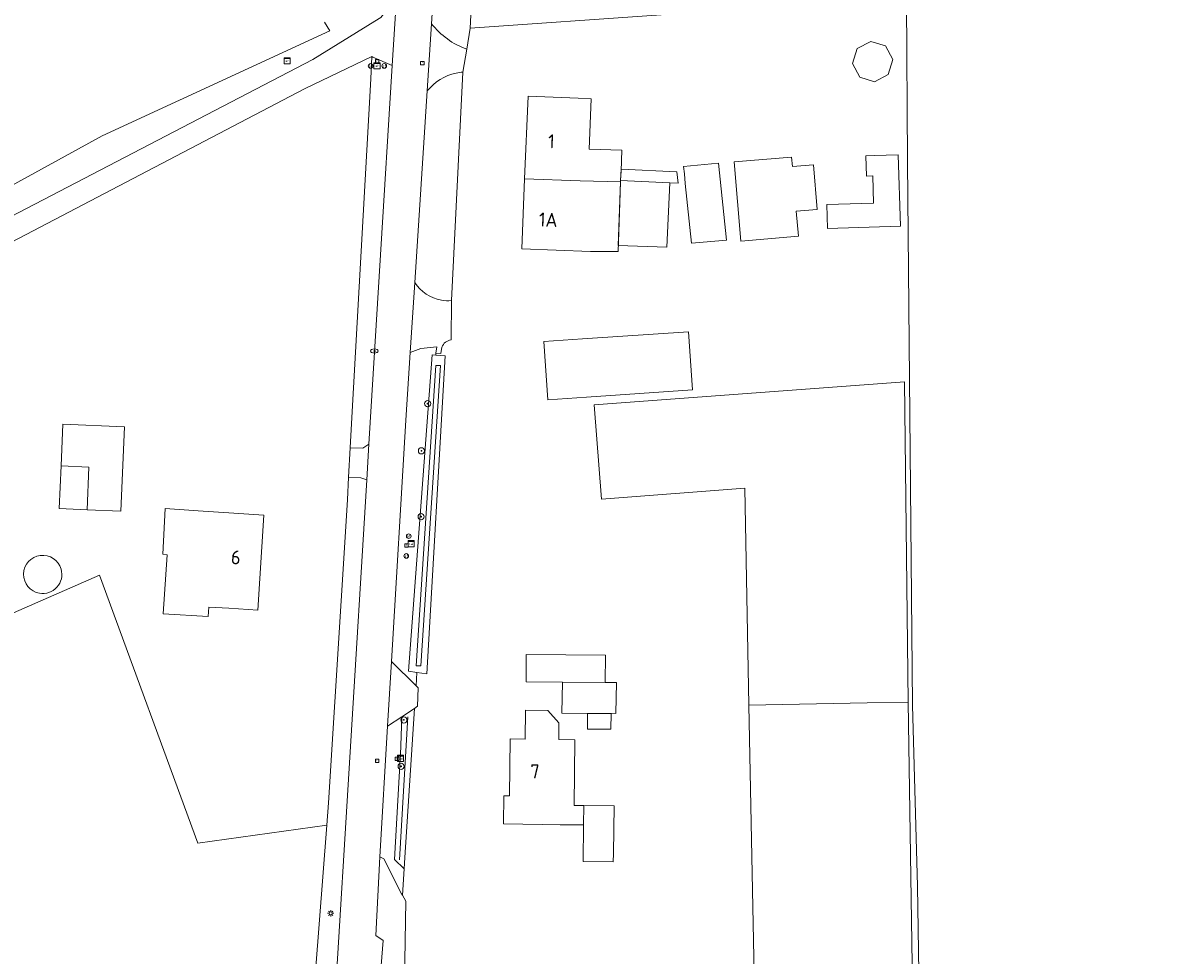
# Model space of a CAD drawing. Header units: metres. Extents: x 168032 to 180145, y 382923 to 399665.
# Tile 146 of 256: x 177523 to 177672, y 388531 to 388651. Entities that reach past the tile are written whole.
import ezdxf
from ezdxf.enums import TextEntityAlignment as Align

# ---------------------------------------------------------------- set-up
doc = ezdxf.new("R2010")
doc.units = ezdxf.units.M
doc.layers.get('0').update_dxf_attribs({"color": 8, "lineweight": 18})
for name, color, linetype, lineweight in [('B-WE-GR-BEPLANTING_CULTUUR_HEESTERS-GV', 8, 'Continuous', 18), ('B-WE-GR-BOOM-S', 8, 'Continuous', 18), ('B-WE-GR-BOS_GEMENGD-GV', 8, 'Continuous', 18), ('B-WE-GR-GRAS-GV', 8, 'Continuous', 18), ('B-WE-GR-HAAG-G', 8, 'GR-HAAG1', 18), ('B-WE-KL-DATA-S', 8, 'Continuous', 18), ('B-WE-KL-ET_KAST-S', 8, 'Continuous', 18), ('B-WE-KL-ET_LS_OV_LICHTMAST-S', 8, 'Continuous', 18), ('B-WE-KL-WATER-S', 8, 'Continuous', 18), ('B-WE-OG-BEBOUWING-GV', 8, 'Continuous', 18), ('B-WE-OG-BEBOUWING-T18', 8, 'Continuous', 18), ('B-WE-OG-BEBOUWING_BASSIN-GV', 8, 'Continuous', 18), ('B-WE-OG-BEBOUWING_LOODS-GV', 8, 'Continuous', 18), ('B-WE-OG-BEBOUWING_LUIFEL-GV', 8, 'Continuous', 18), ('B-WE-OG-TERREIN_CULTUURSCHEIDING-GV', 8, 'Continuous', 18), ('B-WE-OG-TERREIN_ERF-GV', 8, 'Continuous', 18), ('B-WE-OG-WATER_SLOOT-GV', 8, 'Continuous', 18), ('B-WE-RI-GWA_RIOOLPUT-S', 8, 'Continuous', 18), ('B-WE-VH-VERHARDING_ASFALT-GV', 8, 'Continuous', 18), ('B-WE-VH-VERHARDING_BETONSTRAATSTEEN-GV', 8, 'Continuous', 18), ('B-WE-VH-VERHARDING_PUIN-GV', 8, 'Continuous', 18), ('B-WE-VH-VERHARDING_STRAATBAKSTEEN-GV', 8, 'Continuous', 18), ('B-WE-VW-AFSLUITPAAL-S', 8, 'Continuous', 18)]:
    doc.layers.add(name, color=color, linetype=linetype, lineweight=lineweight)
doc.styles.add('NLCS-ISO', font='NLCS-ISO.ttf')
doc.styles.add('NLCS-ISO-M200-T18', font='NLCS-ISO.ttf', dxfattribs={"height": 0.36})
doc.linetypes.add('GR-HAAG1', pattern='A,6,[176,NLCS.SHX,S=0.125,R=0,X=0,Y=0],-2', length=8)

# ---------------------------------------------------------------- blocks, each defined once
blk = doc.blocks.new('SKL-ET_KAST_ELEKTRA-SO')
at = {"color": 0, "linetype": 'ByBlock', "lineweight": 18}
for points in [[(-2, 2), (2, 2), (2, 1.68), (-2, 1.68)], [(-2, 1.52), (2, 1.52), (2, -2), (-2, -2)]]:
    blk.add_lwpolyline(points, close=True, dxfattribs=at)
at = {"color": 0, "linetype": 'ByBlock', "lineweight": 18, "style": 'NLCS-ISO'}
blk.add_text('et', height=1.5, dxfattribs=at).set_placement((0, 0), align=Align.MIDDLE_CENTER)
blk = doc.blocks.new('SKL-DATA_SIGNAAL_CAIKAST-SO')
at = {"color": 0, "linetype": 'ByBlock', "lineweight": 18}
for points in [[(-2, 2), (2, 2), (2, 1.68), (-2, 1.68)], [(-2, 1.52), (2, 1.52), (2, -2), (-2, -2)]]:
    blk.add_lwpolyline(points, close=True, dxfattribs=at)
at = {"color": 0, "linetype": 'ByBlock', "lineweight": 18, "style": 'NLCS-ISO'}
blk.add_text('cai', height=1.5, dxfattribs=at).set_placement((0, 0), align=Align.MIDDLE_CENTER)
blk = doc.blocks.new('SKL-ET_OV_LICHTMAST-SO')
at = {"color": 0, "linetype": 'ByBlock', "lineweight": 18}
for points in [[(-1.25, 0), (-2, 0)], [(-1.41, 1.41), (-0.88, 0.88)], [(0, 2), (0, 1.25)], [(0.88, 0.88), (1.41, 1.41)], [(2, 0), (1.25, 0)], [(-1.41, -1.41), (-0.88, -0.88)], [(0, -1.25), (0, -2)], [(0.88, -0.88), (1.41, -1.41)]]:
    blk.add_lwpolyline(points, dxfattribs=at)
blk.add_circle((0, 0), 1, dxfattribs=at)
blk = doc.blocks.new('SVW-AFSLUITPAAL-SO')
at = {"lineweight": 18}
blk.add_circle((0, 0), 1.5, dxfattribs=at)
at = {"lineweight": 18, "style": 'NLCS-ISO'}
blk.add_text('af', height=1.8, dxfattribs=at).set_placement((0, 0), align=Align.MIDDLE_CENTER)
blk = doc.blocks.new('SKL-WATER_BRANDKRAAN_BRANDPUT-SO')
at = {"color": 0, "linetype": 'ByBlock', "lineweight": 18}
blk.add_ellipse((0, 0), major_axis=(2.5, 0), ratio=0.54, dxfattribs=at)
at = {"color": 0, "linetype": 'ByBlock', "lineweight": 18, "style": 'NLCS-ISO'}
blk.add_text('bk', height=1.5, dxfattribs=at).set_placement((0.16, 0), align=Align.MIDDLE_CENTER)
blk = doc.blocks.new('SRI-PUT_INSPECTIEPUT_RIOOLPUT-SO')
at = {"color": 0, "linetype": 'ByBlock', "lineweight": 18}
blk.add_lwpolyline([(-1.12, -1.12), (1.12, -1.12), (1.12, 1.12), (-1.12, 1.12)], close=True, dxfattribs=at)
at = {"color": 0, "linetype": 'ByBlock', "lineweight": 18, "style": 'NLCS-ISO'}
blk.add_text('r', height=1.5, dxfattribs=at).set_placement((0, 0.28), align=Align.MIDDLE_CENTER)
blk = doc.blocks.new('SGR-BOOM_01-SO')
at = {"linetype": 'ByBlock', "lineweight": 18}
h = blk.add_hatch(color=0, dxfattribs=at)
h.dxf.hatch_style = 1
edge = h.paths.add_edge_path()
edge.add_arc((0, 0), 0.25, 0, 360)
at = {"color": 0, "linetype": 'ByBlock', "lineweight": 18}
for radius in [2, 0.25]:
    blk.add_circle((0, 0), radius, dxfattribs=at)

msp = doc.modelspace()

# ---------------------------------------------------------------- linework, layer by layer
at = {"layer": 'B-WE-GR-BEPLANTING_CULTUUR_HEESTERS-GV', "flags": 128}
msp.add_lwpolyline([(177573.9, 388562.859), (177572.262, 388561.754), (177572.083, 388556.855), (177572.028, 388556.305), (177571.304, 388543.369), (177572.543, 388542.163), (177572.638, 388543.613)], close=True, dxfattribs=at)
at = {"layer": 'B-WE-GR-BOS_GEMENGD-GV', "flags": 128}
for points in [[(177311.965, 388661.676), (177333.476, 388640.888), (177364.325, 388616.071), (177404.511, 388583.506), (177420.806, 388567.525), (177470.777, 388597.109), (177472.287, 388602.257), (177485.555, 388610.254), (177505.347, 388621.132), (177533.639, 388636.682), (177562.977, 388650.208), (177562.283, 388651.302)], [(177514.293, 388410.414), (177530.111, 388377.489), (177533.641, 388371.735), (177549.672, 388334.895), (177549.846, 388337.3), (177550.13, 388350.505), (177550.293, 388358.101), (177550.324, 388358.608), (177551.445, 388376.713), (177560.015, 388515.147), (177558.922, 388515.683), (177557.344, 388516.457), (177557.734, 388521.519), (177559.582, 388522.085), (177560.597, 388522.396), (177560.631, 388522.843), (177562.571, 388547.799), (177545.953, 388545.49), (177533.283, 388580.038), (177493.41, 388562.563)]]:
    msp.add_lwpolyline(points, dxfattribs=at)
at = {"layer": 'B-WE-GR-GRAS-GV', "flags": 128}
for points in [[(177589.804, 388822.432), (177581.061, 388650.562), (177605.668, 388652.242)], [(177637.323, 388654.066), (177637.453, 388633.354), (177638.105, 388563.271), (177638.756, 388539.953), (177639.154, 388512.19), (177586.816, 388501.311), (177585.351, 388500.98), (177620.116, 388437.142), (177635.584, 388407.714), (177649.307, 388383.521), (177658.379, 388368.861), (177680.571, 388382.593)]]:
    msp.add_lwpolyline(points, dxfattribs=at)
at = {"layer": 'B-WE-GR-HAAG-G', "flags": 128}
msp.add_lwpolyline([(177571.959, 388543.339), (177573.045, 388561.765)], dxfattribs=at)
at = {"layer": 'B-WE-OG-BEBOUWING-GV', "flags": 128}
for points in [[(177596.664, 388641.435), (177594.977, 388641.504), (177588.52, 388641.767), (177588.087, 388631.121), (177595.247, 388630.866), (177600.46, 388630.724), (177600.467, 388630.914), (177600.512, 388632.103), (177600.614, 388634.826), (177596.427, 388634.942)], [(177615.974, 388623.082), (177623.381, 388623.709), (177623.107, 388626.952), (177625.802, 388627.18), (177625.316, 388632.926), (177622.603, 388632.696), (177622.499, 388633.928), (177615.109, 388633.302)], [(177636.231, 388634.227), (177633.139, 388634.122), (177632.091, 388634.087), (177632.179, 388631.479), (177632.957, 388631.506), (177633.075, 388628.003), (177627.036, 388627.799), (177627.14, 388624.704), (177636.542, 388625.021)], [(177608.678, 388631.771), (177608.804, 388630.528), (177609.579, 388622.836), (177614.092, 388623.223), (177613.073, 388633.14), (177608.585, 388632.697)], [(177600.358, 388628.005), (177600.46, 388630.724), (177595.247, 388630.866), (177588.087, 388631.121), (177587.72, 388622.096), (177596.567, 388621.736), (177600.124, 388621.747)], [(177609.223, 388611.404), (177595.554, 388610.483), (177590.566, 388610.147), (177591.072, 388602.65), (177596.06, 388602.987), (177609.708, 388603.909)], [(177536.507, 388599.136), (177528.555, 388599.492), (177528.314, 388594.113), (177531.91, 388593.952), (177531.664, 388588.458), (177536.02, 388588.263)], [(177549.968, 388588.062), (177545.979, 388588.317), (177541.73, 388588.631), (177541.443, 388582.726), (177541.989, 388582.659), (177541.464, 388575.053), (177547.299, 388574.688), (177547.368, 388575.919), (177549.969, 388575.751), (177553.671, 388575.511), (177554.463, 388587.772)], [(177598.496, 388569.731), (177588.289, 388569.81), (177588.262, 388566.274), (177592.95, 388566.238), (177598.469, 388566.195)], [(177599.933, 388566.184), (177598.469, 388566.195), (177592.95, 388566.238), (177592.862, 388562.223), (177599.859, 388562.184)], [(177632.245, 388563.564), (177616.998, 388563.268), (177617.672, 388528.594), (177619.29, 388521.384), (177614.178, 388520.236), (177613.998, 388521.036), (177608.514, 388519.805), (177608.694, 388519.005), (177604.469, 388518.057), (177607.18, 388505.981), (177638.315, 388512.971), (177637.524, 388563.666)], [(177594.554, 388558.802), (177592.475, 388558.838), (177592.506, 388560.987), (177591.089, 388562.592), (177588.219, 388562.632), (177588.167, 388558.903), (177586.227, 388558.93), (177586.125, 388551.581), (177585.418, 388551.591), (177585.367, 388547.975), (177590.366, 388547.905), (177592.662, 388547.861), (177595.695, 388547.83), (177595.73, 388550.33), (177594.458, 388550.343)]]:
    msp.add_lwpolyline(points, close=True, dxfattribs=at)
at = {"layer": 'B-WE-OG-BEBOUWING_BASSIN-GV'}
for points in [[(177528.327, 388580.79, 1.8133222), (177525.536, 388577.692)], [(177525.536, 388577.692, 0.5517033), (177528.327, 388580.79)]]:
    msp.add_lwpolyline(points, format="xyb", dxfattribs=at)
at = {"layer": 'B-WE-OG-BEBOUWING_LOODS-GV', "flags": 128}
msp.add_lwpolyline([(177637.054, 388604.944), (177597.062, 388601.993), (177598.011, 388589.825), (177616.455, 388591.263), (177616.998, 388563.268), (177632.245, 388563.564), (177637.524, 388563.666)], close=True, dxfattribs=at)
at = {"layer": 'B-WE-OG-BEBOUWING_LUIFEL-GV', "flags": 128}
for points in [[(177635.56, 388646.494), (177634.621, 388648.26), (177632.709, 388648.845), (177630.943, 388647.907), (177630.358, 388645.994), (177631.296, 388644.228), (177633.208, 388643.643), (177634.975, 388644.581)], [(177607.72, 388632.038), (177600.522, 388632.371), (177600.467, 388630.914), (177606.808, 388630.62), (177607.868, 388630.571)], [(177600.467, 388630.914), (177600.46, 388630.724), (177600.153, 388622.534), (177606.423, 388622.299), (177606.808, 388630.62)], [(177531.91, 388593.952), (177528.314, 388594.113), (177528.068, 388588.619), (177531.664, 388588.458)], [(177599.223, 388562.188), (177596.202, 388562.204), (177596.191, 388560.182), (177599.212, 388560.165)], [(177599.641, 388550.29), (177595.73, 388550.33), (177595.695, 388547.83), (177595.629, 388543.112), (177599.513, 388543.058), (177599.528, 388544.157)]]:
    msp.add_lwpolyline(points, close=True, dxfattribs=at)
at = {"layer": 'B-WE-OG-TERREIN_CULTUURSCHEIDING-GV', "flags": 128}
for points in [[(177589.804, 388822.432), (177585.087, 388821.62), (177584.715, 388812.518), (177584.571, 388809.64), (177580.967, 388737.408), (177577.225, 388669.96), (177576.808, 388662.439), (177576.52, 388657.961), (177576.079, 388651.116)], [(177580.642, 388647.839), (177581.061, 388650.562), (177589.804, 388822.432)], [(177578.643, 388615.421), (177580.136, 388644.873)], [(177575.52, 388642.445), (177573.93, 388617.775)]]:
    msp.add_lwpolyline(points, dxfattribs=at)
at = {"layer": 'B-WE-OG-TERREIN_CULTUURSCHEIDING-GV'}
for points in [[(177576.079, 388651.116, 0.1434006), (177580.642, 388647.839)], [(177579.267, 388644.749, 0.1729816), (177575.52, 388642.445)], [(177580.136, 388644.873, 0.0346382), (177579.267, 388644.749)], [(177573.93, 388617.775, 0.214101), (177577.348, 388615.475)], [(177577.348, 388615.475, 0.0648487), (177578.643, 388615.421)]]:
    msp.add_lwpolyline(points, format="xyb", dxfattribs=at)
at = {"layer": 'B-WE-OG-TERREIN_CULTUURSCHEIDING-GV', "flags": 128}
for points in [[(177571.014, 388645.751), (177568.52, 388646.821), (177568.366, 388646.887), (177568.275, 388644), (177565.777, 388599.559), (177565.604, 388596.459), (177567.206, 388596.415), (177568.014, 388596.899)], [(177576.631, 388608.402), (177576.646, 388608.628), (177576.781, 388609.473), (177574.71, 388609.237), (177573.346, 388608.711), (177572.785, 388600), (177570.923, 388568.899), (177574.088, 388565.743), (177574.202, 388567.48), (177573.107, 388567.635), (177576.166, 388608.434)], [(177567.731, 388592.3), (177566.96, 388592.59), (177565.392, 388592.668), (177565.228, 388589.738), (177562.796, 388550.687), (177562.571, 388547.799), (177560.631, 388522.843), (177563.508, 388523.548)], [(177572.028, 388556.305), (177572.083, 388556.855), (177572.262, 388561.754), (177570.424, 388560.569), (177569.416, 388543.721), (177569.917, 388543.463), (177572.207, 388538.952), (177572.32, 388538.765), (177572.543, 388542.163), (177571.304, 388543.369)]]:
    msp.add_lwpolyline(points, close=True, dxfattribs=at)
at = {"layer": 'B-WE-OG-TERREIN_ERF-GV', "flags": 128}
for points in [[(177637.453, 388633.354), (177637.323, 388654.066), (177605.668, 388652.242), (177581.061, 388650.562), (177580.642, 388647.839), (177580.136, 388644.873), (177578.643, 388615.421), (177578.612, 388610.347)], [(177562.283, 388651.302), (177562.977, 388650.208), (177533.639, 388636.682), (177505.347, 388621.132)], [(177509.126, 388619.647), (177560.783, 388646.487), (177568.78, 388651.44)], [(177493.41, 388562.563), (177533.283, 388580.038), (177545.953, 388545.49), (177562.571, 388547.799), (177562.796, 388550.687), (177565.228, 388589.738), (177565.392, 388592.668), (177565.604, 388596.459), (177565.777, 388599.559), (177568.275, 388644), (177568.366, 388646.887), (177559.7, 388642.726), (177508.071, 388615.722)], [(177639.154, 388512.19), (177638.756, 388539.953), (177638.105, 388563.271), (177637.453, 388633.354)], [(177577.43, 388609.402), (177577.268, 388608.594), (177576.646, 388608.628), (177576.631, 388608.402), (177577.854, 388608.319), (177575.481, 388567.299), (177574.202, 388567.48), (177574.088, 388565.743), (177574.342, 388565.49), (177574.283, 388563.118), (177573.9, 388562.859), (177572.638, 388543.613), (177572.543, 388542.163), (177572.32, 388538.765), (177572.787, 388537.992), (177572.589, 388527.719)]]:
    msp.add_lwpolyline(points, dxfattribs=at)
for points in [[(177587.72, 388622.096), (177588.087, 388631.121), (177588.52, 388641.767), (177594.977, 388641.504), (177596.664, 388641.435), (177596.427, 388634.942), (177600.614, 388634.826), (177600.512, 388632.103), (177600.467, 388630.914), (177600.46, 388630.724), (177600.358, 388628.005), (177600.124, 388621.747), (177596.567, 388621.736)], [(177615.109, 388633.302), (177622.499, 388633.928), (177622.603, 388632.696), (177625.316, 388632.926), (177625.802, 388627.18), (177623.107, 388626.952), (177623.381, 388623.709), (177615.974, 388623.082)], [(177627.14, 388624.704), (177627.036, 388627.799), (177633.075, 388628.003), (177632.957, 388631.506), (177632.179, 388631.479), (177632.091, 388634.087), (177633.139, 388634.122), (177636.231, 388634.227), (177636.542, 388625.021)], [(177609.579, 388622.836), (177608.804, 388630.528), (177608.678, 388631.771), (177608.585, 388632.697), (177613.073, 388633.14), (177614.092, 388623.223)], [(177596.06, 388602.987), (177591.072, 388602.65), (177590.566, 388610.147), (177595.554, 388610.483), (177609.223, 388611.404), (177609.708, 388603.909)], [(177616.998, 388563.268), (177616.455, 388591.263), (177598.011, 388589.825), (177597.062, 388601.993), (177637.054, 388604.944), (177637.524, 388563.666), (177638.315, 388512.971), (177607.18, 388505.981), (177604.469, 388518.057), (177608.694, 388519.005), (177608.514, 388519.805), (177613.998, 388521.036), (177614.178, 388520.236), (177619.29, 388521.384), (177617.672, 388528.594)], [(177536.507, 388599.136), (177536.02, 388588.263), (177531.664, 388588.458), (177531.91, 388593.952), (177528.314, 388594.113), (177528.555, 388599.492)], [(177554.463, 388587.772), (177553.671, 388575.511), (177549.969, 388575.751), (177547.368, 388575.919), (177547.299, 388574.688), (177541.464, 388575.053), (177541.989, 388582.659), (177541.443, 388582.726), (177541.73, 388588.631), (177545.979, 388588.317), (177549.968, 388588.062)], [(177598.496, 388569.731), (177598.469, 388566.195), (177599.933, 388566.184), (177599.859, 388562.184), (177592.862, 388562.223), (177592.95, 388566.238), (177588.262, 388566.274), (177588.289, 388569.81)], [(177594.554, 388558.802), (177594.458, 388550.343), (177595.73, 388550.33), (177595.695, 388547.83), (177592.662, 388547.861), (177590.366, 388547.905), (177585.367, 388547.975), (177585.418, 388551.591), (177586.125, 388551.581), (177586.227, 388558.93), (177588.167, 388558.903), (177588.219, 388562.632), (177591.089, 388562.592), (177592.506, 388560.987), (177592.475, 388558.838)]]:
    msp.add_lwpolyline(points, close=True, dxfattribs=at)
at = {"layer": 'B-WE-OG-TERREIN_ERF-GV'}
for points in [[(177578.612, 388610.347, 0.3083324), (177577.43, 388609.402)], [(177525.536, 388577.692, -1.8133222), (177528.327, 388580.79)], [(177528.327, 388580.79, -0.5517033), (177525.536, 388577.692)]]:
    msp.add_lwpolyline(points, format="xyb", dxfattribs=at)
at = {"layer": 'B-WE-OG-WATER_SLOOT-GV', "flags": 128}
for points in [[(177577.854, 388608.319), (177576.631, 388608.402), (177576.166, 388608.434), (177573.107, 388567.635), (177574.202, 388567.48), (177575.481, 388567.299)], [(177576.641, 388607.049), (177577.219, 388607.049), (177574.699, 388568.335), (177574.121, 388568.335)], [(177576.641, 388607.049), (177574.121, 388568.335), (177574.699, 388568.335), (177577.219, 388607.049)]]:
    msp.add_lwpolyline(points, close=True, dxfattribs=at)
at = {"layer": 'B-WE-VH-VERHARDING_ASFALT-GV', "flags": 128}
msp.add_lwpolyline([(177571.55, 388654.476), (177571.014, 388645.751), (177568.014, 388596.899), (177567.731, 388592.3), (177563.508, 388523.548), (177562.916, 388513.902), (177562.057, 388499.919), (177566.822, 388502.559), (177566.923, 388503.274), (177569.376, 388520.6), (177569.107, 388522.381), (177569.174, 388523.793), (177569.232, 388525.406), (177569.834, 388532.945), (177568.917, 388533.556), (177569.416, 388543.721), (177570.424, 388560.569), (177570.923, 388568.899), (177572.785, 388600), (177573.346, 388608.711), (177573.93, 388617.775), (177575.52, 388642.445), (177576.079, 388651.116), (177576.52, 388657.961)], dxfattribs=at)
at = {"layer": 'B-WE-VH-VERHARDING_BETONSTRAATSTEEN-GV', "flags": 128}
for points in [[(177576.079, 388651.116), (177575.52, 388642.445)], [(177580.136, 388644.873), (177580.642, 388647.839)], [(177573.93, 388617.775), (177573.346, 388608.711), (177574.71, 388609.237), (177576.781, 388609.473), (177576.646, 388608.628), (177577.268, 388608.594), (177577.43, 388609.402)], [(177578.612, 388610.347), (177578.643, 388615.421)]]:
    msp.add_lwpolyline(points, dxfattribs=at)
at = {"layer": 'B-WE-VH-VERHARDING_BETONSTRAATSTEEN-GV'}
for points in [[(177580.642, 388647.839, -0.1434006), (177576.079, 388651.116)], [(177575.52, 388642.445, -0.1729816), (177579.267, 388644.749)], [(177579.267, 388644.749, -0.0346382), (177580.136, 388644.873)], [(177577.348, 388615.475, -0.214101), (177573.93, 388617.775)], [(177578.643, 388615.421, -0.0648487), (177577.348, 388615.475)], [(177577.43, 388609.402, -0.3083324), (177578.612, 388610.347)]]:
    msp.add_lwpolyline(points, format="xyb", dxfattribs=at)
at = {"layer": 'B-WE-VH-VERHARDING_BETONSTRAATSTEEN-GV', "flags": 128}
for points in [[(177568.014, 388596.899), (177567.206, 388596.415), (177565.604, 388596.459), (177565.392, 388592.668), (177566.96, 388592.59), (177567.731, 388592.3)], [(177572.787, 388537.992), (177572.32, 388538.765), (177572.207, 388538.952), (177569.917, 388543.463), (177569.416, 388543.721), (177568.917, 388533.556), (177569.834, 388532.945), (177569.232, 388525.406), (177569.174, 388523.793), (177572.418, 388527.454), (177572.589, 388527.719)]]:
    msp.add_lwpolyline(points, close=True, dxfattribs=at)
at = {"layer": 'B-WE-VH-VERHARDING_PUIN-GV', "flags": 128}
msp.add_lwpolyline([(177559.7, 388642.726), (177568.366, 388646.887), (177568.52, 388646.821), (177571.014, 388645.751), (177571.55, 388654.476), (177569.566, 388651.927), (177568.78, 388651.44), (177560.783, 388646.487), (177509.126, 388619.647), (177506.834, 388618.619), (177508.071, 388615.722)], close=True, dxfattribs=at)
at = {"layer": 'B-WE-VH-VERHARDING_STRAATBAKSTEEN-GV', "flags": 128}
msp.add_lwpolyline([(177574.342, 388565.49), (177574.088, 388565.743), (177570.923, 388568.899), (177570.424, 388560.569), (177572.262, 388561.754), (177573.9, 388562.859), (177574.283, 388563.118)], close=True, dxfattribs=at)

# ---------------------------------------------------------------- block references
at = {"layer": 'B-WE-GR-BOOM-S', "xscale": 0.2, "yscale": 0.2, "zscale": 0.2}
for p in [(177575.574, 388602.137), (177574.783, 388596.055), (177574.738, 388587.562), (177572.516, 388561.367), (177572.162, 388555.386)]:
    msp.add_blockref('SGR-BOOM_01-SO', p, dxfattribs=at)
at = {"layer": 'B-WE-KL-DATA-S', "xscale": 0.2, "yscale": 0.2, "zscale": 0.2}
for p in [(177573.461, 388584.078), (177572.088, 388556.406)]:
    msp.add_blockref('SKL-DATA_SIGNAAL_CAIKAST-SO', p, dxfattribs=at)
at = {"layer": 'B-WE-KL-ET_KAST-S', "xscale": 0.2, "yscale": 0.2, "zscale": 0.2}
for p in [(177557.47, 388646.336), (177569.065, 388645.694)]:
    msp.add_blockref('SKL-ET_KAST_ELEKTRA-SO', p, dxfattribs=at)
at = {"layer": 'B-WE-KL-ET_LS_OV_LICHTMAST-S', "xscale": 0.2, "yscale": 0.2, "zscale": 0.2}
msp.add_blockref('SKL-ET_OV_LICHTMAST-SO', (177563.09, 388536.433), dxfattribs=at)
at = {"layer": 'B-WE-KL-WATER-S', "xscale": 0.2, "yscale": 0.2, "zscale": 0.2}
msp.add_blockref('SKL-WATER_BRANDKRAAN_BRANDPUT-SO', (177568.716, 388608.923), dxfattribs=at)
at = {"layer": 'B-WE-RI-GWA_RIOOLPUT-S', "xscale": 0.2, "yscale": 0.2, "zscale": 0.2}
for p in [(177569.082, 388646.263), (177574.903, 388646.023), (177572.865, 388583.844), (177569.072, 388556.103), (177571.628, 388556.348)]:
    msp.add_blockref('SRI-PUT_INSPECTIEPUT_RIOOLPUT-SO', p, dxfattribs=at)
at = {"layer": 'B-WE-VW-AFSLUITPAAL-S', "xscale": 0.2, "yscale": 0.2, "zscale": 0.2}
for p in [(177568.234, 388645.668), (177569.985, 388645.673), (177573.139, 388585.057), (177572.826, 388582.5)]:
    msp.add_blockref('SVW-AFSLUITPAAL-SO', p, dxfattribs=at)

# ---------------------------------------------------------------- texts
at = {"layer": 'B-WE-OG-BEBOUWING-T18', "style": 'NLCS-ISO-M200-T18'}
for s, rotation, p in [('1', 357.7, (177591.536, 388635.958)), ('1A', 357.8, (177591.124, 388625.85)), ('6', 356.4, (177550.854, 388582.321)), ('7', 359.3, (177589.419, 388554.731))]:
    msp.add_text(s, height=1.8, rotation=rotation, dxfattribs=at).set_placement(p, align=Align.MIDDLE)

doc.saveas('drawing.dxf')
